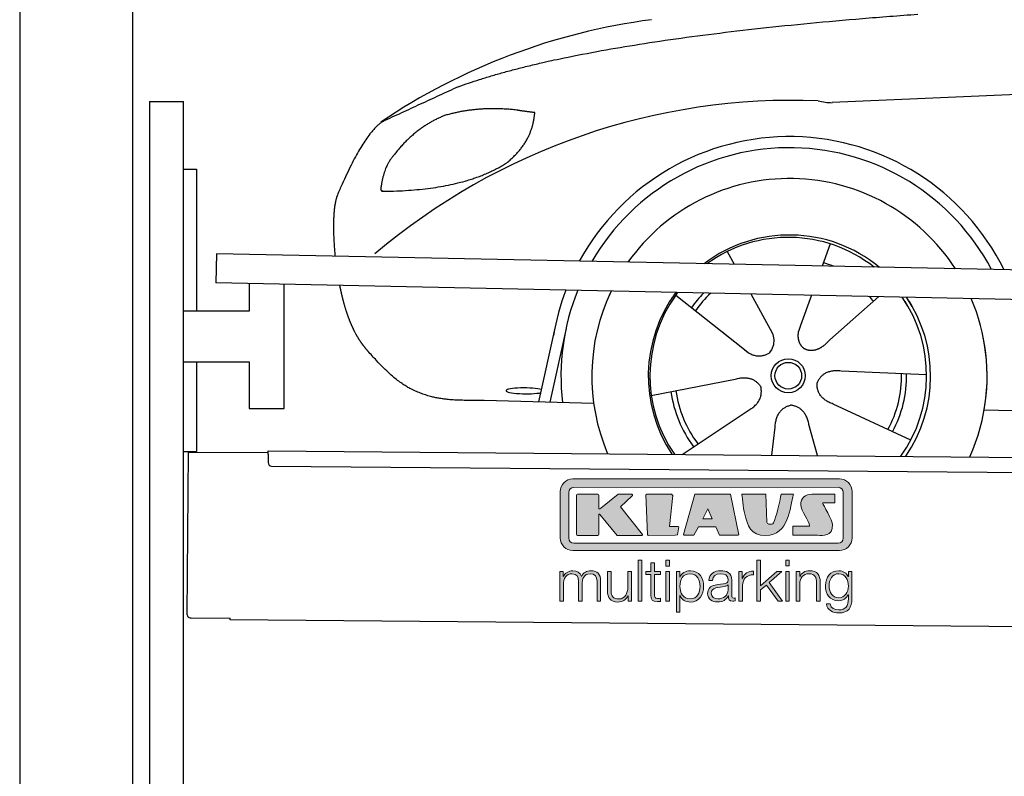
# Model space of a CAD drawing. Header units: millimetres. Extents: x -411 to 6777, y 0 to 6977.
# Tile 2 of 6: x 0 to 1744, y 4267 to 5607. Entities that reach past the tile are written whole.
import ezdxf

# ---------------------------------------------------------------- set-up
doc = ezdxf.new("R2010")
doc.units = ezdxf.units.MM
for name, color, linetype, lineweight in [('car', 10, 'Continuous', 25), ('Gebäude', 7, 'Continuous', 25), ('Logo', 7, 'Continuous', 25), ('Plattform', 7, 'Continuous', 25), ('Ständer hinten', 7, 'Continuous', 25)]:
    doc.layers.add(name, color=color, linetype=linetype, lineweight=lineweight)

# ---------------------------------------------------------------- blocks, each defined once
blk = doc.blocks.new('Car')
at = {"layer": 'car'}
for p, q in [((1387.3, 5222.9), (1373.4, 5183.4)), ((1205.2, 5207.5), (1217.9, 5185.1)), ((1114.9, 5129.5), (1234.4, 5036.6)), ((1247.5, 5132.9), (1286, 5064.6)), ((1355.2, 5131.6), (1336.2, 5077.6)), ((1474.4, 5130.2), (1388.2, 5052.7)), ((1336.2, 5077.6), (1332.5, 5067.3)), ((874.3, 4938.2), (901.6, 5069.1)), ((921.1, 5068.9), (893.8, 4937.9)), ((1197, 5065.7), (1243.5, 5029.5)), ((1560.4, 4992.7), (1409, 4997.7)), ((1073.2, 4951.5), (1221.6, 4981.8)), ((971.3, 4936.5), (777.1, 4939.9)), ((1533.2, 4876.5), (1395.3, 4939.2)), ((1128.7, 4847.7), (1244.9, 4926.5)), ((1662.9, 4931.6), (3711.9, 4897)), ((1368.6, 4847.8), (1352.8, 4902.4)), ((1287.4, 4847.8), (1293, 4897.4))]:
    blk.add_line(p, q, dxfattribs=at)
for radius in [30.1, 23.6]:
    blk.add_circle((1315.4, 4988.7), radius, dxfattribs=at)
for centre, radius, start, end in [((1224.4, 4505.6), 1122.3, 98.0395, 124.4377), ((1329, 4335.2), 1141.2, 88.2487, 130.916), ((1390.3, 5590.2), 117.4, 256.9855, 269.1884), ((1317.5, 4987.9), 424.2, 26.9197, 151.8432), ((1317.5, 4987.9), 404.6, 28.3768, 150.3862), ((1317.5, 4987.9), 350, 33.4585, 145.3045), ((1317.5, 4987.9), 250, 51.0494, 127.7135), ((1315.4, 4988.7), 245, 52.2371, 126.5259), ((1315.4, 4988.7), 209.6, 68.0621, 73.3995), ((1317.5, 4987.9), 424.2, 159.4632, 170.7471), ((1317.5, 4987.9), 404.6, 158.4572, 187.1619), ((1317.5, 4987.9), 350, 155.0104, 203.6179), ((1317.5, 4987.9), 350, 155.0104, 157.8717), ((1317.5, 4987.9), 250, 144.1237, 214.1037), ((1315.4, 4988.7), 245, 144.9266, 215.1376), ((1317.5, 4987.9), 250, 144.1237, 148.496), ((1315.4, 4988.7), 245, 143.5289, 148.0172), ((1315.4, 4988.7), 209.6, 136.2024, 145.3995), ((1315.4, 4988.7), 200.6, 133.7482, 145.5463), ((1315.4, 4988.7), 200.6, 41.6402, 44.9032), ((1315.4, 4988.7), 245, 30.7457, 35.1225), ((1315.4, 4988.7), 245, 324.9119, 35.1225), ((1317.5, 4987.9), 250, 30.267, 34.5277), ((1317.5, 4987.9), 250, 325.9458, 34.5277), ((1317.5, 4987.9), 350, 350.7505, 23.641), ((1317.5, 4987.9), 350, 336.4317, 11.924), ((1315.4, 4988.7), 200.6, 332.1152, 1.5463), ((1315.4, 4988.7), 209.6, 332.262, 1.3995), ((1315.4, 4988.7), 209.6, 188.262, 217.3995), ((1315.4, 4988.7), 200.6, 188.1152, 217.5463)]:
    blk.add_arc(centre, radius, start, end, dxfattribs=at)
blk.add_ellipse((849.6, 4957.6), major_axis=(33.6, 0), ratio=0.157274, start_param=0.513473, end_param=5.704241, dxfattribs=at)
for points, degree in [([(726.3, 5495), (962.1, 5583.8), (1538.7, 5631)], 2), ([(4697.4, 5587), (3820.7, 5607.3), (1388.7, 5472.9)], 2), ([(726.3, 5495), (592.6, 5431.9)], 1), ([(702.7, 5443.8), (650.6, 5422.6), (613, 5372.3)], 2), ([(829.6, 5454.7), (762, 5461.8), (702.7, 5443.8)], 2), ([(813.3, 5361.1), (859, 5398.5), (862.2, 5450.4)], 2), ([(862.2, 5450.4), (844.5, 5452.3), (829.6, 5454.7)], 2), ([(592.6, 5431.9), (558.2, 5408.8), (514.1, 5301.3)], 2), ([(613, 5372.3), (595, 5352.3), (590.6, 5311)], 2), ([(591.9, 5308.7), (736.6, 5310.6), (813.3, 5361.1)], 2), ([(514.1, 5301.3), (507.8, 5285.4), (506, 5256.9), (507.4, 5224.5), (511, 5192.7)], 4), ([(590.6, 5311), (594, 5310.8), (591.9, 5308.7)], 2), ([(1234.4, 5036.6), (1257.9, 5014.9), (1281.1, 5028.4)], 2), ([(1409, 4997.7), (1377.3, 5001.4), (1366.5, 4976.8)], 2), ([(1221.6, 4981.8), (1252.3, 4990.8), (1267, 4968.4)], 2), ([(1395.3, 4939.2), (1365.2, 4950), (1366.5, 4976.8)], 2), ([(1244.9, 4926.5), (1272.7, 4942.1), (1267, 4968.4)], 2), ([(1293, 4897.4), (1293.9, 4929.3), (1319.8, 4936.5)], 2), ([(1352.8, 4902.4), (1346.5, 4933.8), (1319.8, 4936.5)], 2)]:
    blk.add_open_spline(points, degree=degree, dxfattribs=at)
for points, degree, knots in [([(519.3, 5141.4), (520.2, 5137.2), (521.1, 5133), (522.1, 5128.8), (523.1, 5124.8), (526.7, 5110), (530.8, 5096.4), (535.4, 5083.9), (540.3, 5072.7)], 4, [0.4914944, 0.4914944, 0.4914944, 0.4914944, 0.4914944, 0.5422469, 0.5422469, 0.5422469, 0.5422469, 0.728655, 0.728655, 0.728655, 0.728655, 0.728655]), ([(540, 5073.4), (541.4, 5070.2), (542.8, 5067.1), (544.3, 5064.1), (545.7, 5061.3), (551.5, 5050.2), (557.5, 5040.9), (563.8, 5033), (570.4, 5025.6)], 4, [0.7288005, 0.7288005, 0.7288005, 0.7288005, 0.7288005, 0.7843928, 0.7843928, 0.7843928, 0.7843928, 1, 1, 1, 1, 1]), ([(1286, 5064.6), (1287.7, 5060.5), (1288.7, 5056.5), (1289, 5052.7), (1289.8, 5044.1), (1287.1, 5036), (1281.1, 5028.4)], 3, [0.2167758, 0.2167758, 0.2167758, 0.2167758, 0.4600873, 0.4600873, 0.4600873, 1, 1, 1, 1]), ([(1332.5, 5067.3), (1332, 5064.2), (1331.7, 5061.1), (1331.8, 5058.2), (1332.2, 5055.4), (1333, 5049.6), (1335.1, 5044.3), (1338.7, 5039.8), (1343.6, 5036.8)], 4, [0.3191838, 0.3191838, 0.3191838, 0.3191838, 0.3191838, 0.5438253, 0.5438253, 0.5438253, 0.5438253, 1, 1, 1, 1, 1]), ([(1388.2, 5052.7), (1388.2, 5052.7), (1388.2, 5052.7), (1388.2, 5052.7), (1388.2, 5052.7), (1379.2, 5042.8), (1368.6, 5032.8), (1354.4, 5030.3), (1343.6, 5036.8)], 4, [-0.000003, -0.000003, -0.000003, -0.000003, -0.000003, 0, 0, 0, 0, 1, 1, 1, 1, 1]), ([(777.1, 4939.9), (752.4, 4940.4), (696.8, 4936.3), (660.6, 4949.9), (616.7, 4974.6), (570.4, 5025.6)], 4, [0, 0, 0, 0, 0, 0.597866, 1, 1, 1, 1, 1])]:
    blk.add_open_spline(points, degree=degree, knots=knots, dxfattribs=at)
blk = doc.blocks.new('KLAUS')
at = {"layer": 'Logo'}
h = blk.add_hatch(color=8, dxfattribs=at)
h.dxf.hatch_style = 2
edge = h.paths.add_edge_path()
edge.add_spline(control_points=[(3.6, 29.09), (2.88, 29.09), (2.3, 28.51), (2.3, 27.8), (2.3, 27.8), (2.3, 16.11), (2.3, 16.11), (2.3, 15.39), (2.88, 14.81), (3.6, 14.81), (3.6, 14.81), (71.16, 14.81), (71.16, 14.81), (71.88, 14.81), (72.46, 15.39), (72.46, 16.11), (72.46, 16.11), (72.46, 27.8), (72.46, 27.8), (72.46, 28.51), (71.88, 29.09), (71.16, 29.09), (71.16, 29.09), (3.6, 29.09), (3.6, 29.09), (3.6, 29.09), (3.6, 29.09), (3.6, 29.09)], knot_values=[0, 0, 0, 0, 1, 1, 1, 2, 2, 2, 3, 3, 3, 4, 4, 4, 5, 5, 5, 6, 6, 6, 7, 7, 7, 8, 8, 8, 9, 9, 9, 9], degree=3, periodic=0)
edge = h.paths.add_edge_path()
edge.add_spline(control_points=[(3.35, 31.23), (3.35, 31.23), (71.47, 31.23), (71.47, 31.23), (73.26, 31.23), (74.71, 29.77), (74.71, 27.99), (74.71, 27.99), (74.71, 16.17), (74.71, 16.17), (74.71, 14.38), (73.26, 12.93), (71.47, 12.93), (71.47, 12.93), (3.35, 12.93), (3.35, 12.93), (1.56, 12.93), (0.11, 14.38), (0.11, 16.17), (0.11, 16.17), (0.11, 27.99), (0.11, 27.99), (0.11, 29.77), (1.56, 31.23), (3.35, 31.23), (3.35, 31.23), (3.35, 31.23), (3.35, 31.23)], knot_values=[0, 0, 0, 0, 1, 1, 1, 2, 2, 2, 3, 3, 3, 4, 4, 4, 5, 5, 5, 6, 6, 6, 7, 7, 7, 8, 8, 8, 9, 9, 9, 9], degree=3, periodic=0)
h = blk.add_hatch(color=8, dxfattribs=at)
h.dxf.hatch_style = 2
edge = h.paths.add_edge_path()
edge.add_spline(control_points=[(4.5, 27.33), (4.5, 27.33), (9.7, 27.33), (9.7, 27.33), (9.84, 27.33), (9.96, 27.22), (9.96, 27.08), (9.96, 27.08), (9.96, 23.69), (9.96, 23.69), (9.96, 23.69), (9.94, 23.64), (10.04, 23.59), (10.14, 23.53), (10.2, 23.57), (10.2, 23.57), (10.2, 23.57), (10.51, 23.75), (10.51, 23.75), (10.51, 23.75), (14.94, 27.33), (14.94, 27.33), (14.94, 27.33), (18.41, 27.33), (18.41, 27.33), (18.41, 27.33), (18.49, 27.33), (18.56, 27.2), (18.65, 27.04), (18.53, 26.91), (18.53, 26.91), (18.53, 26.91), (15.49, 24.11), (15.49, 24.11), (15.49, 24.11), (21.14, 17.06), (21.14, 17.06), (21.14, 17.06), (21.13, 16.91), (21.13, 16.91), (21.08, 16.84), (20.99, 16.82), (20.99, 16.82), (20.99, 16.82), (14.7, 16.82), (14.7, 16.82), (14.7, 16.82), (10.26, 22.17), (10.26, 22.17), (10.26, 22.17), (10.19, 22.24), (10.08, 22.21), (9.97, 22.18), (9.96, 22.11), (9.96, 22.11), (9.96, 22.11), (9.96, 17.08), (9.96, 17.08), (9.96, 16.94), (9.84, 16.82), (9.7, 16.82), (9.7, 16.82), (4.5, 16.82), (4.5, 16.82), (4.36, 16.82), (4.25, 16.94), (4.25, 17.08), (4.25, 17.08), (4.25, 27.08), (4.25, 27.08), (4.25, 27.22), (4.36, 27.33), (4.5, 27.33), (4.5, 27.33), (4.5, 27.33), (4.5, 27.33)], knot_values=[0, 0, 0, 0, 1, 1, 1, 2, 2, 2, 3, 3, 3, 4, 4, 4, 5, 5, 5, 6, 6, 6, 7, 7, 7, 8, 8, 8, 9, 9, 9, 10, 10, 10, 11, 11, 11, 12, 12, 12, 13, 13, 13, 14, 14, 14, 15, 15, 15, 16, 16, 16, 17, 17, 17, 18, 18, 18, 19, 19, 19, 20, 20, 20, 21, 21, 21, 22, 22, 22, 23, 23, 23, 24, 24, 24, 25, 25, 25, 25], degree=3, periodic=0)
h = blk.add_hatch(color=8, dxfattribs=at)
h.dxf.hatch_style = 2
h.paths.add_polyline_path([(22.42, 17.06), (21.97, 27.15), (22.24, 27.33), (28.55, 27.33), (28.86, 26.97), (28.01, 19.08), (30.26, 19.07), (30.44, 18.95), (30.08, 16.95), (29.49, 16.82), (22.6, 16.82)])
h = blk.add_hatch(color=8, dxfattribs=at)
h.paths.add_polyline_path([(36.52, 21.01), (38.93, 21.01), (37.87, 23.57)])
h.paths.add_polyline_path([(34.52, 27.33), (43.65, 27.33), (45.76, 16.94), (45.57, 16.82), (40.83, 16.82), (39.89, 18.95), (35.42, 18.95), (34.27, 16.82), (31.78, 16.82), (31.66, 17)])
h = blk.add_hatch(color=8, dxfattribs=at)
h.dxf.hatch_style = 2
edge = h.paths.add_edge_path()
edge.add_spline(control_points=[(52.69, 27.32), (52.69, 27.32), (52.88, 20.14), (52.88, 20.14), (53.01, 19.89), (53.2, 19.77), (53.43, 19.71), (53.91, 19.59), (54.43, 19.57), (54.64, 20.03), (55.23, 21.34), (56.27, 25.45), (56.6, 27.33), (56.6, 27.33), (59.77, 27.33), (59.77, 27.33), (58.77, 23.9), (58.56, 16.82), (52.63, 16.76), (48.72, 16.72), (48.01, 19.35), (47.27, 22.24), (46.89, 23.68), (46.54, 27.33), (46.54, 27.33), (46.54, 27.33), (52.69, 27.32), (52.69, 27.32), (52.69, 27.32), (52.69, 27.32), (52.69, 27.32)], knot_values=[0, 0, 0, 0, 1, 1, 1, 2, 2, 2, 3, 3, 3, 4, 4, 4, 5, 5, 5, 6, 6, 6, 7, 7, 7, 8, 8, 8, 9, 9, 9, 10, 10, 10, 10], degree=3, periodic=0)
h = blk.add_hatch(color=8, dxfattribs=at)
h.dxf.hatch_style = 2
edge = h.paths.add_edge_path()
edge.add_spline(control_points=[(64.46, 27.33), (64.46, 27.33), (70.31, 27.33), (70.31, 27.33), (70.31, 26.52), (70.31, 26.02), (70.31, 25.12), (70.31, 25.12), (67.3, 25.12), (67.3, 25.12), (67.24, 25.04), (67.25, 25.11), (67.25, 24.91), (67.25, 24.88), (69.73, 20.38), (69.73, 19.57), (69.73, 16.4), (67.22, 16.81), (65.9, 16.82), (65.9, 16.82), (59.59, 16.82), (59.59, 16.82), (59.59, 17.76), (59.59, 18.23), (59.59, 19.14), (59.59, 19.14), (63.75, 19.14), (63.75, 19.14), (63.82, 19.22), (63.81, 19.11), (63.81, 19.31), (63.81, 20.32), (61.58, 23.06), (61.58, 24.63), (61.58, 26.33), (62.83, 27.34), (64.46, 27.33), (64.46, 27.33), (64.46, 27.33), (64.46, 27.33)], knot_values=[0, 0, 0, 0, 1, 1, 1, 2, 2, 2, 3, 3, 3, 4, 4, 4, 5, 5, 5, 6, 6, 6, 7, 7, 7, 8, 8, 8, 9, 9, 9, 10, 10, 10, 11, 11, 11, 12, 12, 12, 13, 13, 13, 13], degree=3, periodic=0)
h = blk.add_hatch(color=30, dxfattribs=at)
h.dxf.hatch_style = 2
h.paths.add_polyline_path([(20.07, 0), (20.99, 0), (20.99, 10.45), (20.07, 10.45)])
h = blk.add_hatch(color=30, dxfattribs=at)
h.paths.add_polyline_path([(27.1, 0), (28.03, 0), (28.03, 7.55), (27.1, 7.55)])
h.paths.add_polyline_path([(27.1, 8.98), (28.03, 8.98), (28.03, 10.45), (27.1, 10.45)])
h = blk.add_hatch(color=30, dxfattribs=at)
h.dxf.hatch_style = 2
h.paths.add_polyline_path([(50.4, 0), (51.32, 0), (51.32, 2.87), (52.82, 4.11), (55.8, 0), (56.96, 0), (53.52, 4.76), (56.74, 7.55), (55.51, 7.55), (51.32, 3.89), (51.32, 10.45), (50.4, 10.45)])
h = blk.add_hatch(color=30, dxfattribs=at)
h.paths.add_polyline_path([(57.74, 0), (58.66, 0), (58.66, 7.55), (57.74, 7.55)])
h.paths.add_polyline_path([(57.74, 8.98), (58.66, 8.98), (58.66, 10.45), (57.74, 10.45)])
h = blk.add_hatch(color=30, dxfattribs=at)
h.dxf.hatch_style = 2
edge = h.paths.add_edge_path()
edge.add_spline(control_points=[(0, 0), (0, 0), (0.92, 0), (0.92, 0), (0.92, 0), (0.92, 4.22), (0.92, 4.22), (0.94, 5.8), (1.58, 7), (3.18, 7), (4.35, 7), (4.77, 6.15), (4.76, 5.12), (4.76, 5.12), (4.76, 0), (4.76, 0), (4.76, 0), (5.68, 0), (5.68, 0), (5.68, 0), (5.68, 4.27), (5.68, 4.27), (5.68, 5.68), (6.14, 7), (7.73, 7), (9.05, 7), (9.52, 6.32), (9.52, 5.08), (9.52, 5.08), (9.52, 0), (9.52, 0), (9.52, 0), (10.44, 0), (10.44, 0), (10.44, 0), (10.44, 5.12), (10.44, 5.12), (10.44, 6.91), (9.59, 7.77), (7.94, 7.77), (6.94, 7.77), (5.99, 7.29), (5.54, 6.3), (5.26, 7.29), (4.36, 7.77), (3.37, 7.77), (2.17, 7.77), (1.38, 7.19), (0.89, 6.28), (0.89, 6.28), (0.85, 6.28), (0.85, 6.28), (0.85, 6.28), (0.85, 7.55), (0.85, 7.55), (0.85, 7.55), (0, 7.55), (0, 7.55), (0, 7.55), (0, 0), (0, 0), (0, 0), (0, 0), (0, 0)], knot_values=[0, 0, 0, 0, 1, 1, 1, 2, 2, 2, 3, 3, 3, 4, 4, 4, 5, 5, 5, 6, 6, 6, 7, 7, 7, 8, 8, 8, 9, 9, 9, 10, 10, 10, 11, 11, 11, 12, 12, 12, 13, 13, 13, 14, 14, 14, 15, 15, 15, 16, 16, 16, 17, 17, 17, 18, 18, 18, 19, 19, 19, 20, 20, 20, 21, 21, 21, 21], degree=3, periodic=0)
h = blk.add_hatch(color=30, dxfattribs=at)
h.dxf.hatch_style = 2
edge = h.paths.add_edge_path()
edge.add_spline(control_points=[(18.31, 7.55), (18.31, 7.55), (17.39, 7.55), (17.39, 7.55), (17.39, 7.55), (17.39, 3.59), (17.39, 3.59), (17.39, 2.05), (16.7, 0.56), (15.12, 0.56), (13.66, 0.56), (13.15, 1.27), (13.1, 2.64), (13.1, 2.64), (13.1, 7.55), (13.1, 7.55), (13.1, 7.55), (12.18, 7.55), (12.18, 7.55), (12.18, 7.55), (12.18, 2.65), (12.18, 2.65), (12.18, 0.89), (12.93, -0.22), (14.83, -0.22), (15.96, -0.22), (16.95, 0.35), (17.44, 1.36), (17.44, 1.36), (17.47, 1.36), (17.47, 1.36), (17.47, 1.36), (17.47, 0), (17.47, 0), (17.47, 0), (18.31, 0), (18.31, 0), (18.31, 0), (18.31, 7.55), (18.31, 7.55), (18.31, 7.55), (18.31, 7.55), (18.31, 7.55)], knot_values=[0, 0, 0, 0, 1, 1, 1, 2, 2, 2, 3, 3, 3, 4, 4, 4, 5, 5, 5, 6, 6, 6, 7, 7, 7, 8, 8, 8, 9, 9, 9, 10, 10, 10, 11, 11, 11, 12, 12, 12, 13, 13, 13, 14, 14, 14, 14], degree=3, periodic=0)
h = blk.add_hatch(color=30, dxfattribs=at)
h.dxf.hatch_style = 2
edge = h.paths.add_edge_path()
edge.add_spline(control_points=[(24.22, 9.82), (24.22, 9.82), (23.3, 9.82), (23.3, 9.82), (23.3, 9.82), (23.3, 7.55), (23.3, 7.55), (23.3, 7.55), (21.98, 7.55), (21.98, 7.55), (21.98, 7.55), (21.98, 6.78), (21.98, 6.78), (21.98, 6.78), (23.3, 6.78), (23.3, 6.78), (23.3, 6.78), (23.3, 1.61), (23.3, 1.61), (23.28, 0.32), (23.71, -0.09), (24.94, -0.09), (25.22, -0.09), (25.48, -0.06), (25.76, -0.06), (25.76, -0.06), (25.76, 0.73), (25.76, 0.73), (25.5, 0.7), (25.23, 0.69), (24.97, 0.69), (24.31, 0.73), (24.22, 1.08), (24.22, 1.68), (24.22, 1.68), (24.22, 6.78), (24.22, 6.78), (24.22, 6.78), (25.76, 6.78), (25.76, 6.78), (25.76, 6.78), (25.76, 7.55), (25.76, 7.55), (25.76, 7.55), (24.22, 7.55), (24.22, 7.55), (24.22, 7.55), (24.22, 9.82), (24.22, 9.82), (24.22, 9.82), (24.22, 9.82), (24.22, 9.82)], knot_values=[0, 0, 0, 0, 1, 1, 1, 2, 2, 2, 3, 3, 3, 4, 4, 4, 5, 5, 5, 6, 6, 6, 7, 7, 7, 8, 8, 8, 9, 9, 9, 10, 10, 10, 11, 11, 11, 12, 12, 12, 13, 13, 13, 14, 14, 14, 15, 15, 15, 16, 16, 16, 17, 17, 17, 17], degree=3, periodic=0)
h = blk.add_hatch(color=30, dxfattribs=at)
edge = h.paths.add_edge_path()
edge.add_spline(control_points=[(35.84, 3.78), (35.84, 2.21), (35.12, 0.56), (33.37, 0.56), (31.4, 0.56), (30.72, 2.21), (30.72, 3.78), (30.72, 5.49), (31.33, 7), (33.37, 7), (35.12, 7), (35.84, 5.34), (35.84, 3.78), (35.84, 3.78), (35.84, 3.78), (35.84, 3.78)], knot_values=[0, 0, 0, 0, 1, 1, 1, 2, 2, 2, 3, 3, 3, 4, 4, 4, 5, 5, 5, 5], degree=3, periodic=0)
edge = h.paths.add_edge_path()
edge.add_spline(control_points=[(29.79, -2.8), (29.79, -2.8), (30.72, -2.8), (30.72, -2.8), (30.72, -2.8), (30.72, 1.43), (30.72, 1.43), (30.72, 1.43), (30.74, 1.43), (30.74, 1.43), (31.14, 0.35), (32.24, -0.22), (33.37, -0.22), (35.66, -0.22), (36.76, 1.64), (36.76, 3.78), (36.76, 5.91), (35.66, 7.77), (33.37, 7.77), (32.15, 7.77), (31.1, 7.14), (30.67, 6.12), (30.67, 6.12), (30.64, 6.12), (30.64, 6.12), (30.64, 6.12), (30.64, 7.55), (30.64, 7.55), (30.64, 7.55), (29.79, 7.55), (29.79, 7.55), (29.79, 7.55), (29.79, -2.8), (29.79, -2.8), (29.79, -2.8), (29.79, -2.8), (29.79, -2.8)], knot_values=[0, 0, 0, 0, 1, 1, 1, 2, 2, 2, 3, 3, 3, 4, 4, 4, 5, 5, 5, 6, 6, 6, 7, 7, 7, 8, 8, 8, 9, 9, 9, 10, 10, 10, 11, 11, 11, 12, 12, 12, 12], degree=3, periodic=0)
h = blk.add_hatch(color=30, dxfattribs=at)
edge = h.paths.add_edge_path()
edge.add_spline(control_points=[(43.03, 2.93), (43.04, 1.45), (41.8, 0.56), (40.39, 0.56), (39.53, 0.56), (38.71, 1.13), (38.71, 2.05), (38.71, 3.53), (40.66, 3.51), (42.22, 3.79), (42.47, 3.84), (42.88, 3.91), (43, 4.13), (43, 4.13), (43.03, 4.13), (43.03, 4.13), (43.03, 4.13), (43.03, 2.93), (43.03, 2.93), (43.03, 2.93), (43.03, 2.93), (43.03, 2.93)], knot_values=[0, 0, 0, 0, 1, 1, 1, 2, 2, 2, 3, 3, 3, 4, 4, 4, 5, 5, 5, 6, 6, 6, 7, 7, 7, 7], degree=3, periodic=0)
edge = h.paths.add_edge_path()
edge.add_spline(control_points=[(39.03, 5.24), (39.06, 6.47), (39.91, 7), (41.05, 7), (42.14, 7), (43.03, 6.69), (43.03, 5.45), (43.03, 4.61), (42.6, 4.51), (41.84, 4.42), (39.85, 4.19), (37.79, 4.11), (37.79, 1.99), (37.79, 0.47), (38.93, -0.22), (40.32, -0.22), (41.77, -0.22), (42.43, 0.34), (43.07, 1.32), (43.07, 1.32), (43.1, 1.32), (43.1, 1.32), (43.1, 0.53), (43.25, 0), (44.19, 0), (44.43, 0), (44.58, 0.01), (44.79, 0.06), (44.79, 0.06), (44.79, 0.83), (44.79, 0.83), (44.71, 0.81), (44.6, 0.78), (44.49, 0.78), (44.13, 0.78), (43.95, 0.98), (43.95, 1.33), (43.95, 1.33), (43.95, 5.34), (43.95, 5.34), (43.95, 7.36), (42.5, 7.77), (41.17, 7.77), (39.44, 7.77), (38.2, 7.01), (38.11, 5.24), (38.11, 5.24), (39.03, 5.24), (39.03, 5.24), (39.03, 5.24), (39.03, 5.24), (39.03, 5.24)], knot_values=[0, 0, 0, 0, 1, 1, 1, 2, 2, 2, 3, 3, 3, 4, 4, 4, 5, 5, 5, 6, 6, 6, 7, 7, 7, 8, 8, 8, 9, 9, 9, 10, 10, 10, 11, 11, 11, 12, 12, 12, 13, 13, 13, 14, 14, 14, 15, 15, 15, 16, 16, 16, 17, 17, 17, 17], degree=3, periodic=0)
h = blk.add_hatch(color=30, dxfattribs=at)
h.dxf.hatch_style = 2
edge = h.paths.add_edge_path()
edge.add_spline(control_points=[(45.79, 0), (45.79, 0), (46.71, 0), (46.71, 0), (46.71, 0), (46.71, 4.03), (46.71, 4.03), (46.71, 5.59), (47.85, 6.82), (49.52, 6.73), (49.52, 6.73), (49.52, 7.66), (49.52, 7.66), (48.16, 7.72), (47.14, 7), (46.67, 5.78), (46.67, 5.78), (46.64, 5.78), (46.64, 5.78), (46.64, 5.78), (46.64, 7.55), (46.64, 7.55), (46.64, 7.55), (45.79, 7.55), (45.79, 7.55), (45.79, 7.55), (45.79, 0), (45.79, 0), (45.79, 0), (45.79, 0), (45.79, 0)], knot_values=[0, 0, 0, 0, 1, 1, 1, 2, 2, 2, 3, 3, 3, 4, 4, 4, 5, 5, 5, 6, 6, 6, 7, 7, 7, 8, 8, 8, 9, 9, 9, 10, 10, 10, 10], degree=3, periodic=0)
h = blk.add_hatch(color=30, dxfattribs=at)
h.dxf.hatch_style = 2
edge = h.paths.add_edge_path()
edge.add_spline(control_points=[(60.41, 0), (60.41, 0), (61.33, 0), (61.33, 0), (61.33, 0), (61.33, 4.41), (61.33, 4.41), (61.36, 5.89), (62.24, 7), (63.7, 7), (65.2, 7), (65.62, 6.02), (65.62, 4.71), (65.62, 4.71), (65.62, 0), (65.62, 0), (65.62, 0), (66.54, 0), (66.54, 0), (66.54, 0), (66.54, 4.86), (66.54, 4.86), (66.54, 6.66), (65.9, 7.77), (63.78, 7.77), (62.71, 7.77), (61.7, 7.16), (61.36, 6.25), (61.36, 6.25), (61.33, 6.25), (61.33, 6.25), (61.33, 6.25), (61.33, 7.55), (61.33, 7.55), (61.33, 7.55), (60.41, 7.55), (60.41, 7.55), (60.41, 7.55), (60.41, 0), (60.41, 0), (60.41, 0), (60.41, 0), (60.41, 0)], knot_values=[0, 0, 0, 0, 1, 1, 1, 2, 2, 2, 3, 3, 3, 4, 4, 4, 5, 5, 5, 6, 6, 6, 7, 7, 7, 8, 8, 8, 9, 9, 9, 10, 10, 10, 11, 11, 11, 12, 12, 12, 13, 13, 13, 14, 14, 14, 14], degree=3, periodic=0)
h = blk.add_hatch(color=30, dxfattribs=at)
edge = h.paths.add_edge_path()
edge.add_spline(control_points=[(71.32, 0.86), (69.62, 0.86), (68.83, 2.34), (68.83, 3.86), (68.83, 5.43), (69.56, 7), (71.32, 7), (73.06, 7), (73.75, 5.34), (73.75, 3.86), (73.75, 2.33), (72.91, 0.86), (71.32, 0.86), (71.32, 0.86), (71.32, 0.86), (71.32, 0.86)], knot_values=[0, 0, 0, 0, 1, 1, 1, 2, 2, 2, 3, 3, 3, 4, 4, 4, 5, 5, 5, 5], degree=3, periodic=0)
edge = h.paths.add_edge_path()
edge.add_spline(control_points=[(74.67, 7.55), (74.67, 7.55), (73.75, 7.55), (73.75, 7.55), (73.75, 7.55), (73.75, 6.25), (73.75, 6.25), (73.75, 6.25), (73.72, 6.25), (73.72, 6.25), (73.35, 7.09), (72.41, 7.77), (71.32, 7.77), (69.13, 7.77), (67.9, 6.05), (67.9, 3.97), (67.9, 1.82), (68.9, 0.09), (71.32, 0.09), (72.4, 0.09), (73.29, 0.72), (73.72, 1.64), (73.72, 1.64), (73.75, 1.64), (73.75, 1.64), (73.75, 1.64), (73.75, 0.61), (73.75, 0.61), (73.75, -1.23), (73.01, -2.24), (71.32, -2.24), (70.29, -2.24), (69.31, -1.85), (69.1, -0.73), (69.1, -0.73), (68.18, -0.73), (68.18, -0.73), (68.31, -2.34), (69.81, -3.02), (71.32, -3.02), (73.79, -3.02), (74.65, -1.64), (74.67, 0.61), (74.67, 0.61), (74.67, 7.55), (74.67, 7.55), (74.67, 7.55), (74.67, 7.55), (74.67, 7.55)], knot_values=[0, 0, 0, 0, 1, 1, 1, 2, 2, 2, 3, 3, 3, 4, 4, 4, 5, 5, 5, 6, 6, 6, 7, 7, 7, 8, 8, 8, 9, 9, 9, 10, 10, 10, 11, 11, 11, 12, 12, 12, 13, 13, 13, 14, 14, 14, 15, 15, 15, 16, 16, 16, 16], degree=3, periodic=0)
at = {"layer": 'Logo', "lineweight": 0}
for points in [[(22.42, 17.06), (21.97, 27.15), (22.24, 27.33), (28.55, 27.33), (28.86, 26.97), (28.01, 19.08), (30.26, 19.07), (30.44, 18.95), (30.08, 16.95), (29.49, 16.82), (22.6, 16.82), (22.42, 17.06), (22.42, 17.06)], [(34.52, 27.33), (43.65, 27.33), (45.76, 16.94), (45.57, 16.82), (40.83, 16.82), (39.89, 18.95), (35.42, 18.95), (34.27, 16.82), (31.78, 16.82), (31.66, 17), (34.52, 27.33), (34.52, 27.33)], [(36.52, 21.01), (38.93, 21.01), (37.87, 23.57), (36.52, 21.01), (36.52, 21.01)], [(20.07, 0), (20.99, 0), (20.99, 10.45), (20.07, 10.45), (20.07, 0), (20.07, 0)], [(27.1, 8.98), (28.03, 8.98), (28.03, 10.45), (27.1, 10.45), (27.1, 8.98), (27.1, 8.98)], [(50.4, 0), (51.32, 0), (51.32, 2.87), (52.82, 4.11), (55.8, 0), (56.96, 0), (53.52, 4.76), (56.74, 7.55), (55.51, 7.55), (51.32, 3.89), (51.32, 10.45), (50.4, 10.45), (50.4, 0), (50.4, 0)], [(57.74, 8.98), (58.66, 8.98), (58.66, 10.45), (57.74, 10.45), (57.74, 8.98), (57.74, 8.98)], [(27.1, 0), (28.03, 0), (28.03, 7.55), (27.1, 7.55), (27.1, 0), (27.1, 0)], [(57.74, 0), (58.66, 0), (58.66, 7.55), (57.74, 7.55), (57.74, 0), (57.74, 0)]]:
    blk.add_lwpolyline(points, dxfattribs=at)
for points, knots in [([(3.35, 31.23), (3.35, 31.23), (71.47, 31.23), (71.47, 31.23), (73.26, 31.23), (74.71, 29.77), (74.71, 27.99), (74.71, 27.99), (74.71, 16.17), (74.71, 16.17), (74.71, 14.38), (73.26, 12.93), (71.47, 12.93), (71.47, 12.93), (3.35, 12.93), (3.35, 12.93), (1.56, 12.93), (0.11, 14.38), (0.11, 16.17), (0.11, 16.17), (0.11, 27.99), (0.11, 27.99), (0.11, 29.77), (1.56, 31.23), (3.35, 31.23), (3.35, 31.23), (3.35, 31.23), (3.35, 31.23)], [0, 0, 0, 0, 1, 1, 1, 2, 2, 2, 3, 3, 3, 4, 4, 4, 5, 5, 5, 6, 6, 6, 7, 7, 7, 8, 8, 8, 9, 9, 9, 9]), ([(3.6, 29.09), (2.88, 29.09), (2.3, 28.51), (2.3, 27.8), (2.3, 27.8), (2.3, 16.11), (2.3, 16.11), (2.3, 15.39), (2.88, 14.81), (3.6, 14.81), (3.6, 14.81), (71.16, 14.81), (71.16, 14.81), (71.88, 14.81), (72.46, 15.39), (72.46, 16.11), (72.46, 16.11), (72.46, 27.8), (72.46, 27.8), (72.46, 28.51), (71.88, 29.09), (71.16, 29.09), (71.16, 29.09), (3.6, 29.09), (3.6, 29.09), (3.6, 29.09), (3.6, 29.09), (3.6, 29.09)], [0, 0, 0, 0, 1, 1, 1, 2, 2, 2, 3, 3, 3, 4, 4, 4, 5, 5, 5, 6, 6, 6, 7, 7, 7, 8, 8, 8, 9, 9, 9, 9]), ([(4.5, 27.33), (4.5, 27.33), (9.7, 27.33), (9.7, 27.33), (9.84, 27.33), (9.96, 27.22), (9.96, 27.08), (9.96, 27.08), (9.96, 23.69), (9.96, 23.69), (9.96, 23.69), (9.94, 23.64), (10.04, 23.59), (10.14, 23.53), (10.2, 23.57), (10.2, 23.57), (10.2, 23.57), (10.51, 23.75), (10.51, 23.75), (10.51, 23.75), (14.94, 27.33), (14.94, 27.33), (14.94, 27.33), (18.41, 27.33), (18.41, 27.33), (18.41, 27.33), (18.49, 27.33), (18.56, 27.2), (18.65, 27.04), (18.53, 26.91), (18.53, 26.91), (18.53, 26.91), (15.49, 24.11), (15.49, 24.11), (15.49, 24.11), (21.14, 17.06), (21.14, 17.06), (21.14, 17.06), (21.13, 16.91), (21.13, 16.91), (21.08, 16.84), (20.99, 16.82), (20.99, 16.82), (20.99, 16.82), (14.7, 16.82), (14.7, 16.82), (14.7, 16.82), (10.26, 22.17), (10.26, 22.17), (10.26, 22.17), (10.19, 22.24), (10.08, 22.21), (9.97, 22.18), (9.96, 22.11), (9.96, 22.11), (9.96, 22.11), (9.96, 17.08), (9.96, 17.08), (9.96, 16.94), (9.84, 16.82), (9.7, 16.82), (9.7, 16.82), (4.5, 16.82), (4.5, 16.82), (4.36, 16.82), (4.25, 16.94), (4.25, 17.08), (4.25, 17.08), (4.25, 27.08), (4.25, 27.08), (4.25, 27.22), (4.36, 27.33), (4.5, 27.33), (4.5, 27.33), (4.5, 27.33), (4.5, 27.33)], [0, 0, 0, 0, 1, 1, 1, 2, 2, 2, 3, 3, 3, 4, 4, 4, 5, 5, 5, 6, 6, 6, 7, 7, 7, 8, 8, 8, 9, 9, 9, 10, 10, 10, 11, 11, 11, 12, 12, 12, 13, 13, 13, 14, 14, 14, 15, 15, 15, 16, 16, 16, 17, 17, 17, 18, 18, 18, 19, 19, 19, 20, 20, 20, 21, 21, 21, 22, 22, 22, 23, 23, 23, 24, 24, 24, 25, 25, 25, 25]), ([(52.69, 27.32), (52.69, 27.32), (52.88, 20.14), (52.88, 20.14), (53.01, 19.89), (53.2, 19.77), (53.43, 19.71), (53.91, 19.59), (54.43, 19.57), (54.64, 20.03), (55.23, 21.34), (56.27, 25.45), (56.6, 27.33), (56.6, 27.33), (59.77, 27.33), (59.77, 27.33), (58.77, 23.9), (58.56, 16.82), (52.63, 16.76), (48.72, 16.72), (48.01, 19.35), (47.27, 22.24), (46.89, 23.68), (46.54, 27.33), (46.54, 27.33), (46.54, 27.33), (52.69, 27.32), (52.69, 27.32), (52.69, 27.32), (52.69, 27.32), (52.69, 27.32)], [0, 0, 0, 0, 1, 1, 1, 2, 2, 2, 3, 3, 3, 4, 4, 4, 5, 5, 5, 6, 6, 6, 7, 7, 7, 8, 8, 8, 9, 9, 9, 10, 10, 10, 10]), ([(64.46, 27.33), (64.46, 27.33), (70.31, 27.33), (70.31, 27.33), (70.31, 26.52), (70.31, 26.02), (70.31, 25.12), (70.31, 25.12), (67.3, 25.12), (67.3, 25.12), (67.24, 25.04), (67.25, 25.11), (67.25, 24.91), (67.25, 24.88), (69.73, 20.38), (69.73, 19.57), (69.73, 16.4), (67.22, 16.81), (65.9, 16.82), (65.9, 16.82), (59.59, 16.82), (59.59, 16.82), (59.59, 17.76), (59.59, 18.23), (59.59, 19.14), (59.59, 19.14), (63.75, 19.14), (63.75, 19.14), (63.82, 19.22), (63.81, 19.11), (63.81, 19.31), (63.81, 20.32), (61.58, 23.06), (61.58, 24.63), (61.58, 26.33), (62.83, 27.34), (64.46, 27.33), (64.46, 27.33), (64.46, 27.33), (64.46, 27.33)], [0, 0, 0, 0, 1, 1, 1, 2, 2, 2, 3, 3, 3, 4, 4, 4, 5, 5, 5, 6, 6, 6, 7, 7, 7, 8, 8, 8, 9, 9, 9, 10, 10, 10, 11, 11, 11, 12, 12, 12, 13, 13, 13, 13]), ([(0, 0), (0, 0), (0.92, 0), (0.92, 0), (0.92, 0), (0.92, 4.22), (0.92, 4.22), (0.94, 5.8), (1.58, 7), (3.18, 7), (4.35, 7), (4.77, 6.15), (4.76, 5.12), (4.76, 5.12), (4.76, 0), (4.76, 0), (4.76, 0), (5.68, 0), (5.68, 0), (5.68, 0), (5.68, 4.27), (5.68, 4.27), (5.68, 5.68), (6.14, 7), (7.73, 7), (9.05, 7), (9.52, 6.32), (9.52, 5.08), (9.52, 5.08), (9.52, 0), (9.52, 0), (9.52, 0), (10.44, 0), (10.44, 0), (10.44, 0), (10.44, 5.12), (10.44, 5.12), (10.44, 6.91), (9.59, 7.77), (7.94, 7.77), (6.94, 7.77), (5.99, 7.29), (5.54, 6.3), (5.26, 7.29), (4.36, 7.77), (3.37, 7.77), (2.17, 7.77), (1.38, 7.19), (0.89, 6.28), (0.89, 6.28), (0.85, 6.28), (0.85, 6.28), (0.85, 6.28), (0.85, 7.55), (0.85, 7.55), (0.85, 7.55), (0, 7.55), (0, 7.55), (0, 7.55), (0, 0), (0, 0), (0, 0), (0, 0), (0, 0)], [0, 0, 0, 0, 1, 1, 1, 2, 2, 2, 3, 3, 3, 4, 4, 4, 5, 5, 5, 6, 6, 6, 7, 7, 7, 8, 8, 8, 9, 9, 9, 10, 10, 10, 11, 11, 11, 12, 12, 12, 13, 13, 13, 14, 14, 14, 15, 15, 15, 16, 16, 16, 17, 17, 17, 18, 18, 18, 19, 19, 19, 20, 20, 20, 21, 21, 21, 21]), ([(18.31, 7.55), (18.31, 7.55), (17.39, 7.55), (17.39, 7.55), (17.39, 7.55), (17.39, 3.59), (17.39, 3.59), (17.39, 2.05), (16.7, 0.56), (15.12, 0.56), (13.66, 0.56), (13.15, 1.27), (13.1, 2.64), (13.1, 2.64), (13.1, 7.55), (13.1, 7.55), (13.1, 7.55), (12.18, 7.55), (12.18, 7.55), (12.18, 7.55), (12.18, 2.65), (12.18, 2.65), (12.18, 0.89), (12.93, -0.22), (14.83, -0.22), (15.96, -0.22), (16.95, 0.35), (17.44, 1.36), (17.44, 1.36), (17.47, 1.36), (17.47, 1.36), (17.47, 1.36), (17.47, 0), (17.47, 0), (17.47, 0), (18.31, 0), (18.31, 0), (18.31, 0), (18.31, 7.55), (18.31, 7.55), (18.31, 7.55), (18.31, 7.55), (18.31, 7.55)], [0, 0, 0, 0, 1, 1, 1, 2, 2, 2, 3, 3, 3, 4, 4, 4, 5, 5, 5, 6, 6, 6, 7, 7, 7, 8, 8, 8, 9, 9, 9, 10, 10, 10, 11, 11, 11, 12, 12, 12, 13, 13, 13, 14, 14, 14, 14]), ([(24.22, 9.82), (24.22, 9.82), (23.3, 9.82), (23.3, 9.82), (23.3, 9.82), (23.3, 7.55), (23.3, 7.55), (23.3, 7.55), (21.98, 7.55), (21.98, 7.55), (21.98, 7.55), (21.98, 6.78), (21.98, 6.78), (21.98, 6.78), (23.3, 6.78), (23.3, 6.78), (23.3, 6.78), (23.3, 1.61), (23.3, 1.61), (23.28, 0.32), (23.71, -0.09), (24.94, -0.09), (25.22, -0.09), (25.48, -0.06), (25.76, -0.06), (25.76, -0.06), (25.76, 0.73), (25.76, 0.73), (25.5, 0.7), (25.23, 0.69), (24.97, 0.69), (24.31, 0.73), (24.22, 1.08), (24.22, 1.68), (24.22, 1.68), (24.22, 6.78), (24.22, 6.78), (24.22, 6.78), (25.76, 6.78), (25.76, 6.78), (25.76, 6.78), (25.76, 7.55), (25.76, 7.55), (25.76, 7.55), (24.22, 7.55), (24.22, 7.55), (24.22, 7.55), (24.22, 9.82), (24.22, 9.82), (24.22, 9.82), (24.22, 9.82), (24.22, 9.82)], [0, 0, 0, 0, 1, 1, 1, 2, 2, 2, 3, 3, 3, 4, 4, 4, 5, 5, 5, 6, 6, 6, 7, 7, 7, 8, 8, 8, 9, 9, 9, 10, 10, 10, 11, 11, 11, 12, 12, 12, 13, 13, 13, 14, 14, 14, 15, 15, 15, 16, 16, 16, 17, 17, 17, 17]), ([(29.79, -2.8), (29.79, -2.8), (30.72, -2.8), (30.72, -2.8), (30.72, -2.8), (30.72, 1.43), (30.72, 1.43), (30.72, 1.43), (30.74, 1.43), (30.74, 1.43), (31.14, 0.35), (32.24, -0.22), (33.37, -0.22), (35.66, -0.22), (36.76, 1.64), (36.76, 3.78), (36.76, 5.91), (35.66, 7.77), (33.37, 7.77), (32.15, 7.77), (31.1, 7.14), (30.67, 6.12), (30.67, 6.12), (30.64, 6.12), (30.64, 6.12), (30.64, 6.12), (30.64, 7.55), (30.64, 7.55), (30.64, 7.55), (29.79, 7.55), (29.79, 7.55), (29.79, 7.55), (29.79, -2.8), (29.79, -2.8), (29.79, -2.8), (29.79, -2.8), (29.79, -2.8)], [0, 0, 0, 0, 1, 1, 1, 2, 2, 2, 3, 3, 3, 4, 4, 4, 5, 5, 5, 6, 6, 6, 7, 7, 7, 8, 8, 8, 9, 9, 9, 10, 10, 10, 11, 11, 11, 12, 12, 12, 12]), ([(39.03, 5.24), (39.06, 6.47), (39.91, 7), (41.05, 7), (42.14, 7), (43.03, 6.69), (43.03, 5.45), (43.03, 4.61), (42.6, 4.51), (41.84, 4.42), (39.85, 4.19), (37.79, 4.11), (37.79, 1.99), (37.79, 0.47), (38.93, -0.22), (40.32, -0.22), (41.77, -0.22), (42.43, 0.34), (43.07, 1.32), (43.07, 1.32), (43.1, 1.32), (43.1, 1.32), (43.1, 0.53), (43.25, 0), (44.19, 0), (44.43, 0), (44.58, 0.01), (44.79, 0.06), (44.79, 0.06), (44.79, 0.83), (44.79, 0.83), (44.71, 0.81), (44.6, 0.78), (44.49, 0.78), (44.13, 0.78), (43.95, 0.98), (43.95, 1.33), (43.95, 1.33), (43.95, 5.34), (43.95, 5.34), (43.95, 7.36), (42.5, 7.77), (41.17, 7.77), (39.44, 7.77), (38.2, 7.01), (38.11, 5.24), (38.11, 5.24), (39.03, 5.24), (39.03, 5.24), (39.03, 5.24), (39.03, 5.24), (39.03, 5.24)], [0, 0, 0, 0, 1, 1, 1, 2, 2, 2, 3, 3, 3, 4, 4, 4, 5, 5, 5, 6, 6, 6, 7, 7, 7, 8, 8, 8, 9, 9, 9, 10, 10, 10, 11, 11, 11, 12, 12, 12, 13, 13, 13, 14, 14, 14, 15, 15, 15, 16, 16, 16, 17, 17, 17, 17]), ([(45.79, 0), (45.79, 0), (46.71, 0), (46.71, 0), (46.71, 0), (46.71, 4.03), (46.71, 4.03), (46.71, 5.59), (47.85, 6.82), (49.52, 6.73), (49.52, 6.73), (49.52, 7.66), (49.52, 7.66), (48.16, 7.72), (47.14, 7), (46.67, 5.78), (46.67, 5.78), (46.64, 5.78), (46.64, 5.78), (46.64, 5.78), (46.64, 7.55), (46.64, 7.55), (46.64, 7.55), (45.79, 7.55), (45.79, 7.55), (45.79, 7.55), (45.79, 0), (45.79, 0), (45.79, 0), (45.79, 0), (45.79, 0)], [0, 0, 0, 0, 1, 1, 1, 2, 2, 2, 3, 3, 3, 4, 4, 4, 5, 5, 5, 6, 6, 6, 7, 7, 7, 8, 8, 8, 9, 9, 9, 10, 10, 10, 10]), ([(60.41, 0), (60.41, 0), (61.33, 0), (61.33, 0), (61.33, 0), (61.33, 4.41), (61.33, 4.41), (61.36, 5.89), (62.24, 7), (63.7, 7), (65.2, 7), (65.62, 6.02), (65.62, 4.71), (65.62, 4.71), (65.62, 0), (65.62, 0), (65.62, 0), (66.54, 0), (66.54, 0), (66.54, 0), (66.54, 4.86), (66.54, 4.86), (66.54, 6.66), (65.9, 7.77), (63.78, 7.77), (62.71, 7.77), (61.7, 7.16), (61.36, 6.25), (61.36, 6.25), (61.33, 6.25), (61.33, 6.25), (61.33, 6.25), (61.33, 7.55), (61.33, 7.55), (61.33, 7.55), (60.41, 7.55), (60.41, 7.55), (60.41, 7.55), (60.41, 0), (60.41, 0), (60.41, 0), (60.41, 0), (60.41, 0)], [0, 0, 0, 0, 1, 1, 1, 2, 2, 2, 3, 3, 3, 4, 4, 4, 5, 5, 5, 6, 6, 6, 7, 7, 7, 8, 8, 8, 9, 9, 9, 10, 10, 10, 11, 11, 11, 12, 12, 12, 13, 13, 13, 14, 14, 14, 14]), ([(74.67, 7.55), (74.67, 7.55), (73.75, 7.55), (73.75, 7.55), (73.75, 7.55), (73.75, 6.25), (73.75, 6.25), (73.75, 6.25), (73.72, 6.25), (73.72, 6.25), (73.35, 7.09), (72.41, 7.77), (71.32, 7.77), (69.13, 7.77), (67.9, 6.05), (67.9, 3.97), (67.9, 1.82), (68.9, 0.09), (71.32, 0.09), (72.4, 0.09), (73.29, 0.72), (73.72, 1.64), (73.72, 1.64), (73.75, 1.64), (73.75, 1.64), (73.75, 1.64), (73.75, 0.61), (73.75, 0.61), (73.75, -1.23), (73.01, -2.24), (71.32, -2.24), (70.29, -2.24), (69.31, -1.85), (69.1, -0.73), (69.1, -0.73), (68.18, -0.73), (68.18, -0.73), (68.31, -2.34), (69.81, -3.02), (71.32, -3.02), (73.79, -3.02), (74.65, -1.64), (74.67, 0.61), (74.67, 0.61), (74.67, 7.55), (74.67, 7.55), (74.67, 7.55), (74.67, 7.55), (74.67, 7.55)], [0, 0, 0, 0, 1, 1, 1, 2, 2, 2, 3, 3, 3, 4, 4, 4, 5, 5, 5, 6, 6, 6, 7, 7, 7, 8, 8, 8, 9, 9, 9, 10, 10, 10, 11, 11, 11, 12, 12, 12, 13, 13, 13, 14, 14, 14, 15, 15, 15, 16, 16, 16, 16]), ([(35.84, 3.78), (35.84, 2.21), (35.12, 0.56), (33.37, 0.56), (31.4, 0.56), (30.72, 2.21), (30.72, 3.78), (30.72, 5.49), (31.33, 7), (33.37, 7), (35.12, 7), (35.84, 5.34), (35.84, 3.78), (35.84, 3.78), (35.84, 3.78), (35.84, 3.78)], [0, 0, 0, 0, 1, 1, 1, 2, 2, 2, 3, 3, 3, 4, 4, 4, 5, 5, 5, 5]), ([(71.32, 0.86), (69.62, 0.86), (68.83, 2.34), (68.83, 3.86), (68.83, 5.43), (69.56, 7), (71.32, 7), (73.06, 7), (73.75, 5.34), (73.75, 3.86), (73.75, 2.33), (72.91, 0.86), (71.32, 0.86), (71.32, 0.86), (71.32, 0.86), (71.32, 0.86)], [0, 0, 0, 0, 1, 1, 1, 2, 2, 2, 3, 3, 3, 4, 4, 4, 5, 5, 5, 5]), ([(43.03, 2.93), (43.04, 1.45), (41.8, 0.56), (40.39, 0.56), (39.53, 0.56), (38.71, 1.13), (38.71, 2.05), (38.71, 3.53), (40.66, 3.51), (42.22, 3.79), (42.47, 3.84), (42.88, 3.91), (43, 4.13), (43, 4.13), (43.03, 4.13), (43.03, 4.13), (43.03, 4.13), (43.03, 2.93), (43.03, 2.93), (43.03, 2.93), (43.03, 2.93), (43.03, 2.93)], [0, 0, 0, 0, 1, 1, 1, 2, 2, 2, 3, 3, 3, 4, 4, 4, 5, 5, 5, 6, 6, 6, 7, 7, 7, 7])]:
    blk.add_open_spline(points, degree=3, knots=knots, dxfattribs=at)
blk = doc.blocks.new('Plattform OG 6200 550')
at = {"layer": 'Plattform'}
for p, q in [((348.5, 5192), (347.5, 5141.1)), ((5482.3, 5089.6), (348.5, 5192)), ((5481.2, 5033.6), (347.5, 5141)), ((406.3, 5139.8), (406.3, 5090.8)), ((468.3, 4918.3), (468.3, 5138.5)), ((406.3, 5090.8), (289.9, 5090.7)), ((289.9, 5000.8), (406.3, 5000.8)), ((406.3, 5000.8), (406.3, 4918.3)), ((406.3, 4918.3), (463.3, 4918.3)), ((463.3, 4918.3), (468.3, 4918.3)), ((296.3, 4552.8), (298.8, 4840.8)), ((298.8, 4840.8), (440.2, 4840.6)), ((440.2, 4837.6), (440.1, 4822.6)), ((440.2, 4837.6), (440.2, 4843.6)), ((440.2, 4843.6), (5395, 4800.4)), ((446, 4816.5), (5394.8, 4773.4)), ((302.2, 4547.8), (303.5, 4547.8)), ((302.2, 4547.8), (372.7, 4547.2)), ((372.6, 4544.2), (372.7, 4547.2)), ((5437.5, 4500), (372.6, 4544.2))]:
    blk.add_line(p, q, dxfattribs=at)
for centre, start in [((446.1, 4822.5), 179.5), ((302.2, 4553.8), 189.0941)]:
    blk.add_arc(centre, 6, start, 269.5, dxfattribs=at)
at = {"layer": 'Plattform', "xscale": 6.929133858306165, "yscale": 6.929133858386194, "zscale": 6.929133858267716, "rotation": 0.011070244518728}
blk.add_blockref('KLAUS', (956.4, 4577.2), dxfattribs=at)
blk = doc.blocks.new('Ständer hinten')
at = {"layer": 'Ständer hinten'}
for p, q in [((229.9, 5462), (229.9, 2448.6)), ((229.9, 5462), (289.9, 5462)), ((289.9, 2450), (289.9, 5462)), ((289.9, 5342), (312.9, 5342)), ((312.9, 5342), (312.9, 5090.7)), ((312.9, 5000.8), (312.9, 4842)), ((289.9, 4842), (312.9, 4842))]:
    blk.add_line(p, q, dxfattribs=at)
blk = doc.blocks.new('Gebäude_375_GT225')
at = {"layer": 'Gebäude'}
for p, q in [((0, 6400.6), (0, 0)), ((200, 6200), (200, 200))]:
    blk.add_line(p, q, dxfattribs=at)

msp = doc.modelspace()

# ---------------------------------------------------------------- block references
at = {"layer": 'car', "rotation": 359.4752422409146}
msp.add_blockref('Car', (0, 0), dxfattribs=at)
at = {"layer": 'Gebäude'}
msp.add_blockref('Gebäude_375_GT225', (0, 0), dxfattribs=at)
at = {"layer": 'Plattform'}
msp.add_blockref('Plattform OG 6200 550', (0, 0), dxfattribs=at)
at = {"layer": 'Ständer hinten'}
msp.add_blockref('Ständer hinten', (0, 0), dxfattribs=at)

doc.saveas('drawing.dxf')
